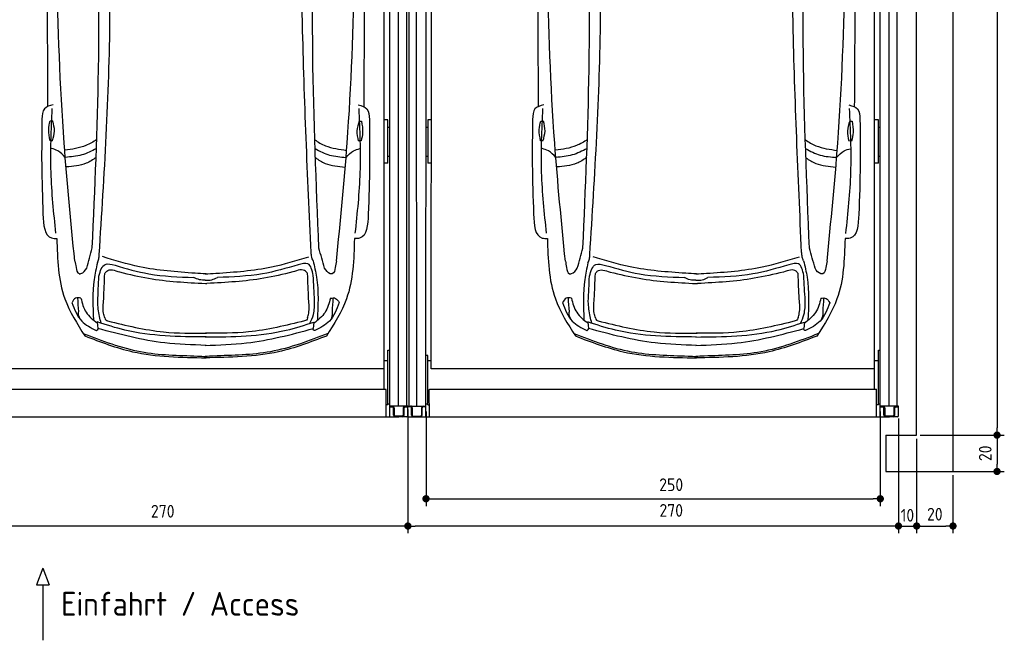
# Model space of a CAD drawing. Header units: millimetres. Extents: x 0 to 8982, y -929 to 5900.
# Tile 3 of 6: x 3563 to 8982, y -929 to 2486. Entities that reach past the tile are written whole.
import ezdxf

# ---------------------------------------------------------------- set-up
doc = ezdxf.new("R2010")
doc.units = ezdxf.units.MM
doc.layers.get('0').update_dxf_attribs({"lineweight": 25})
doc.layers.add('4', color=3, linetype='Continuous')
for name, color, linetype, lineweight in [('car', 10, 'Continuous', 25), ('Gebäude', 7, 'Continuous', 25), ('Plattform', 7, 'Continuous', 25)]:
    doc.layers.add(name, color=color, linetype=linetype, lineweight=lineweight)
doc.styles.get("Standard").update_dxf_attribs({"font": 'ISOCP.SHX'})
doc.dimstyles.new('GEN-ISO', dxfattribs={"dimscale": 20, "dimtxt": 3.5, "dimasz": 2, "dimexe": 2, "dimexo": 1, "dimgap": 1.5, "dimtad": 1, "dimdec": 1, "dimlfac": 0.1, "dimdsep": 46, "dimtxsty": 'Standard', "dimblk": 'PUNKT', "dimcen": 2, "dimclrd": 256, "dimclre": 256, "dimclrt": 2, "dimadec": 0, "dimazin": 0, "dimtp": 0.1, "dimtm": 0.1, "dimtfac": 0.71, "dimtdec": 1, "dimtmove": 2, "dimatfit": 3, "dimldrblk": 'PUNKT', "dimfxl": 2, "dimtolj": 1, "dimarcsym": 0})

# ---------------------------------------------------------------- blocks, each defined once
blk = doc.blocks.new('Car LP')
at = {"layer": 'car'}
for p, q in [((-596, 197.1), (-592.9, 161.4)), ((596.2, 196.6), (593, 160.9))]:
    blk.add_line(p, q, dxfattribs=at)
for points in [[(-855.6, 1302.8), (-840.6, 1302.8)], [(845.3, 1301.6), (858.2, 1301.3)], [(-843.2, 1194.2), (-856.2, 1194.2)], [(855.6, 1192.8), (840.6, 1193.1)]]:
    blk.add_lwpolyline(points, dxfattribs=at)
for points in [[(-719.9, 532.3), (-778.3, 1181.5), (-820.9, 3097.1)], [(720.3, 531.7), (779.3, 1180.8), (823.5, 3096.4)], [(580.3, 580), (533.3, 1839), (521.2, 2874)], [(-585.2, 568.2), (-526.1, 1879.2), (-544.1, 2853.5)], [(-623.3, 604.1), (-589.3, 1585.9), (-599.3, 2816.2)], [(623.8, 603.6), (590.2, 1668.7), (601.7, 2815.7)], [(-838.9, 1391.7), (-887.1, 1369.8), (-900.4, 1312)], [(-823.5, 685.4), (-850.5, 1020.9), (-843.5, 1371.7)], [(824.1, 684.7), (851.4, 1020.2), (844.6, 1371)], [(840.1, 1391), (888.3, 1369.1), (901.5, 1311.2)], [(-900.4, 1312), (-901.9, 1064), (-894.9, 791.5)], [(-856.2, 1194.2), (-863.4, 1255.5), (-855.6, 1302.8)], [(-843.2, 1194.2), (-831.8, 1247.3), (-840.6, 1302.8)], [(845.3, 1301.6), (832.9, 1248.7), (840.6, 1193.1)], [(858.2, 1301.3), (864.3, 1239.9), (855.6, 1192.8)], [(901.5, 1311.2), (902.8, 1063.2), (895.6, 790.8)], [(-772.3, 1102.7), (-813.4, 1138.9), (-848, 1151.3)], [(773.2, 1102), (814.3, 1138.2), (849, 1150.6)], [(-894.9, 791.5), (-847.1, 659.1), (-818.8, 656.4)], [(895.6, 790.8), (847.6, 658.4), (819.4, 655.7)], [(-818.8, 656.4), (-774.8, 324.8), (-664.6, 120.2)], [(819.4, 655.7), (775.1, 324.1), (664.7, 119.6)], [(-654.1, 493.6), (-623.3, 604.1)], [(654.5, 493.1), (623.8, 603.6)], [(-595.3, 523.3), (-587.8, 543.7), (-585.2, 568.2)], [(-56.9, 464.9), (-363.2, 500.5), (-567.7, 556.5)], [(57.3, 464.9), (363.6, 500.1), (568.2, 556)], [(591.6, 533.8), (584.1, 554.2), (581.6, 578.7)], [(-719.9, 532.3), (-713, 497.1), (-696.4, 462.8), (-693.2, 462.3)], [(-595.3, 523.3), (-613, 430.6), (-617.6, 208.2)], [(-587.2, 449.2), (-552.2, 513.6), (-498.3, 508.6)], [(-554.7, 463.2), (-544.2, 476.1), (-473.6, 472.1)], [(-498.3, 508.6), (-312.1, 462), (-64.5, 442)], [(509.6, 511.7), (312.5, 461.7), (64.9, 442)], [(561.2, 463.1), (550.6, 476.1), (480.1, 472.1)], [(592.1, 453), (563.4, 516.7), (509.6, 511.7)], [(591.6, 533.8), (610.7, 443), (615.4, 205.8)], [(720.3, 531.7), (713.4, 496.5), (696.8, 462.2), (693.6, 461.7)], [(-593.6, 310), (-587.2, 449.2)], [(-560.7, 322.7), (-554.7, 463.2)], [(-473.6, 472.1), (-313.7, 437.5), (-1.1, 408.6)], [(-1.8, 426.6), (-33.2, 429.4), (-64.5, 442)], [(2.5, 461.5), (-56.9, 464.9)], [(-2.1, 461.5), (57.3, 464.9)], [(-1.8, 426.6), (33.6, 429.4), (64.9, 442)], [(480.1, 472.1), (320.2, 437.5), (7.6, 408.6)], [(567.1, 322.6), (561.2, 463.1)], [(600.2, 314.9), (592.1, 453)], [(-1.1, 408.6), (3.1, 408.4), (7.6, 408.6)], [(-686.2, 328.4), (-715, 327.6), (-734.9, 304)], [(-697.9, 253.9), (-702.9, 329.9)], [(-686.5, 328.4), (-657.1, 250.4), (-595.4, 190.4)], [(686.8, 327.8), (657.4, 249.9), (595.6, 189.9)], [(686.5, 327.8), (715.3, 327), (735.2, 303.4)], [(698.2, 253.3), (703.1, 329.3)], [(-735.2, 304), (-681.7, 202.3), (-602, 150.7)], [(-573.9, 189.9), (-583.9, 227.1), (-593.6, 310)], [(-554.8, 219.2), (-561.4, 244.9), (-560.7, 322.7)], [(561.3, 219.2), (567.8, 244.9), (567.1, 322.6)], [(574.1, 189.5), (593.3, 237.4), (600.2, 314.9)], [(735.4, 303.4), (681.9, 201.7), (602.1, 150.2)], [(-554.8, 219.2), (-548.3, 207.9), (-539.4, 202.7)], [(561.3, 219.2), (554.7, 207.8), (545, 202.6)], [(2.5, 114.4), (-443.8, 152.1), (-596, 197.1)], [(-539.4, 202.7), (-231, 142.5), (5.1, 134.9)], [(-2.4, 114.4), (444, 151.7), (596.2, 196.6)], [(545, 202.6), (236.6, 142.4), (0.5, 134.8)], [(-673.1, 133.6), (-357.4, 33.7), (-44.1, 9.4), (2.6, 7.2)], [(-664.6, 120.2), (-402, 33.5), (2.6, 0)], [(-602, 150.7), (-598.2, 151.4), (-589.8, 160.5)], [(664.7, 119.6), (402, 33.2), (-2.6, 0)], [(673.2, 133.1), (357.4, 33.4), (44.1, 9.4), (-2.5, 7.2)], [(602.1, 150.2), (598.3, 150.9), (589.9, 160)]]:
    blk.add_spline(points, degree=3, dxfattribs=at)
for points, knots in [([(-868.7, 3077.8), (-870.5, 2733.1), (-872.8, 2165.5), (-870.5, 1597.9), (-869.3, 1382.1)], [30.231792, 30.231792, 30.231792, 30.231792, 135.773846, 200.510428, 200.510428, 200.510428, 200.510428]), ([(871.3, 3077.8), (872.8, 2728.1), (874.7, 2162.6), (871.9, 1597.2), (870.5, 1381.4)], [30.867502, 30.867502, 30.867502, 30.867502, 135.773846, 200.510428, 200.510428, 200.510428, 200.510428]), ([(-599, 1200.5), (-618, 1187.5), (-671.8, 1156.1), (-735.1, 1147.2), (-774.8, 1141.6)], [7.448929, 7.448929, 7.448929, 7.448929, 14.333449, 26.290813, 26.290813, 26.290813, 26.290813]), ([(600.9, 1199.5), (619.6, 1186.6), (673.1, 1155.4), (736.1, 1146.6), (775.8, 1141)], [7.547649, 7.547649, 7.547649, 7.547649, 14.333449, 26.290813, 26.290813, 26.290813, 26.290813]), ([(-600.7, 1152.2), (-626.7, 1137), (-680.7, 1110.6), (-741.6, 1105.3), (-772.3, 1102.7)], [6.483065, 6.483065, 6.483065, 6.483065, 15.438065, 24.585476, 24.585476, 24.585476, 24.585476]), ([(602.5, 1151.2), (628.2, 1136.2), (682, 1110), (742.5, 1104.7), (773.2, 1102)], [6.572602, 6.572602, 6.572602, 6.572602, 15.438065, 24.585476, 24.585476, 24.585476, 24.585476]), ([(-602.5, 1102.2), (-619.9, 1089.2), (-669.4, 1058.5), (-729.8, 1053.3), (-766.6, 1050.2)], [6.800586, 6.800586, 6.800586, 6.800586, 13.265249, 24.502716, 24.502716, 24.502716, 24.502716]), ([(604.2, 1101.1), (621.3, 1088.3), (670.6, 1057.9), (730.7, 1052.7), (767.5, 1049.5)], [6.892544, 6.892544, 6.892544, 6.892544, 13.265249, 24.502716, 24.502716, 24.502716, 24.502716]), ([(2.5, 68.4), (-73.6, 70.8), (-275.5, 77.1), (-471.2, 128.2), (-592.9, 161.4)], [0, 0, 0, 0, 22.79473, 60.440533, 60.440533, 60.440533, 60.440533]), ([(-2.5, 68.4), (73.7, 70.7), (275.6, 76.9), (471.3, 127.8), (593, 160.9)], [0, 0, 0, 0, 22.79473, 60.440533, 60.440533, 60.440533, 60.440533])]:
    blk.add_open_spline(points, degree=3, knots=knots, dxfattribs=at)
for points, end_tangent in [([(-693.2, 462.3), (-685.9, 463.3), (-654.1, 493.6)], (0.273409, 0.961898)), ([(693.6, 461.7), (686.3, 462.7), (654.5, 493.1)], (-0.272593, 0.96213)), ([(-690.4, 212.3), (-699.2, 247.9), (-697.9, 253.9)], (-0.033884, 0.999426)), ([(690.6, 211.7), (699.4, 247.3), (698.2, 253.3)], (0.034732, 0.999397))]:
    blk.add_spline(points, degree=3, dxfattribs=dict(at, end_tangent=end_tangent))
blk = doc.blocks.new('PUNKT')
at = {"layer": '4', "color": 0, "linetype": 'ByBlock'}
blk.add_line((-0.5, 0), (-1, 0), dxfattribs=at)
at = {"layer": '4', "color": 0, "linetype": 'ByBlock', "const_width": 0.5}
blk.add_lwpolyline([(-0.25, 0, 1), (0.25, 0, 1)], format="xyb", close=True, dxfattribs=at)
blk = doc.blocks.new('*D6')
at = {"layer": '4', "lineweight": -2, "transparency": 16777216}
for p, q in [((8400, 291.1), (8400, -340)), ((8500, 180.1), (8500, -340)), ((8360, -300), (8320, -300)), ((8400, -300), (8500, -300)), ((8540, -300), (8580, -300))]:
    blk.add_line(p, q, dxfattribs=at)
at = {"layer": 'Defpoints', "color": 0, "transparency": 16777216}
for p in [(8400, 311.1), (8500, 200.1), (8500, -300)]:
    blk.add_point(p, dxfattribs=at)
at = {"layer": '4', "lineweight": -2, "transparency": 16777216, "xscale": 40, "yscale": 40, "zscale": 40}
blk.add_blockref('PUNKT', (8400, -300), dxfattribs=at)
at = {"layer": '4', "lineweight": -2, "transparency": 16777216, "xscale": 40, "yscale": 40, "zscale": 40, "rotation": 180}
blk.add_blockref('PUNKT', (8500, -300), dxfattribs=at)
at = {"layer": '4', "color": 2, "transparency": 16777216, "insert": (8449.2, -240.8), "char_height": 70, "attachment_point": 5}
blk.add_mtext('10', dxfattribs=at)
blk = doc.blocks.new('*D7')
at = {"layer": '4', "lineweight": -2, "transparency": 16777216}
for p, q in [((5700, 340.1), (5700, -340)), ((8400, 286.1), (8400, -340)), ((8360, -300), (5740, -300))]:
    blk.add_line(p, q, dxfattribs=at)
at = {"layer": 'Defpoints', "color": 0, "transparency": 16777216}
for p in [(5700, 360.1), (8400, 306.1), (5700, -300)]:
    blk.add_point(p, dxfattribs=at)
at = {"layer": '4', "lineweight": -2, "transparency": 16777216, "xscale": 40, "yscale": 40, "zscale": 40, "rotation": 180}
blk.add_blockref('PUNKT', (5700, -300), dxfattribs=at)
at = {"layer": '4', "lineweight": -2, "transparency": 16777216, "xscale": 40, "yscale": 40, "zscale": 40}
blk.add_blockref('PUNKT', (8400, -300), dxfattribs=at)
at = {"layer": '4', "color": 2, "transparency": 16777216, "insert": (7149.2, -214.1), "char_height": 70, "attachment_point": 5}
blk.add_mtext('270', dxfattribs=at)
blk = doc.blocks.new('*D8')
at = {"layer": '4', "lineweight": -2, "transparency": 16777216}
for p, q in [((5799.7, 330.1), (5799.7, -190)), ((8300, 330.1), (8300, -190)), ((5839.7, -150), (8260, -150))]:
    blk.add_line(p, q, dxfattribs=at)
at = {"layer": 'Defpoints', "color": 0, "transparency": 16777216}
for p in [(5799.7, 350.1), (8300, 350.1), (8300, -150)]:
    blk.add_point(p, dxfattribs=at)
at = {"layer": '4', "lineweight": -2, "transparency": 16777216, "xscale": 40, "yscale": 40, "zscale": 40, "rotation": 180}
blk.add_blockref('PUNKT', (5799.7, -150), dxfattribs=at)
at = {"layer": '4', "lineweight": -2, "transparency": 16777216, "xscale": 40, "yscale": 40, "zscale": 40}
blk.add_blockref('PUNKT', (8300, -150), dxfattribs=at)
at = {"layer": '4', "color": 2, "transparency": 16777216, "insert": (7149.2, -72.7), "char_height": 70, "attachment_point": 5}
blk.add_mtext('250', dxfattribs=at)
blk = doc.blocks.new('*D9')
at = {"layer": '4', "lineweight": -2, "transparency": 16777216}
for p, q in [((8520, 5700), (8982.5, 5700)), ((8942.5, 5660), (8942.5, 240.1)), ((8520, 200.1), (8982.5, 200.1))]:
    blk.add_line(p, q, dxfattribs=at)
at = {"layer": 'Defpoints', "color": 0, "transparency": 16777216}
for p in [(8500, 5700), (8500, 200.1), (8942.5, 200.1)]:
    blk.add_point(p, dxfattribs=at)
at = {"layer": '4', "lineweight": -2, "transparency": 16777216, "xscale": 40, "yscale": 40, "zscale": 40}
for p, rotation in [((8942.5, 5700), 90), ((8942.5, 200.1), 270)]:
    blk.add_blockref('PUNKT', p, dxfattribs=dict(at, rotation=rotation))
at = {"layer": '4', "color": 2, "transparency": 16777216, "insert": (8877.5, 2950.1), "char_height": 70, "attachment_point": 5, "rotation": 90}
blk.add_mtext('550', dxfattribs=at)
blk = doc.blocks.new('*D10')
at = {"layer": '4', "lineweight": -2, "transparency": 16777216}
for p, q in [((8520, 200.1), (8982.5, 200.1)), ((8942.5, 160.1), (8942.5, 40)), ((8520, 0), (8982.5, 0))]:
    blk.add_line(p, q, dxfattribs=at)
at = {"layer": 'Defpoints', "color": 0, "transparency": 16777216}
for p in [(8500, 200.1), (8500, 0), (8942.5, 0)]:
    blk.add_point(p, dxfattribs=at)
at = {"layer": '4', "lineweight": -2, "transparency": 16777216, "xscale": 40, "yscale": 40, "zscale": 40}
for p, rotation in [((8942.5, 200.1), 90), ((8942.5, 0), 270)]:
    blk.add_blockref('PUNKT', p, dxfattribs=dict(at, rotation=rotation))
at = {"layer": '4', "color": 2, "transparency": 16777216, "insert": (8877.5, 100.1), "char_height": 70, "attachment_point": 5, "rotation": 90}
blk.add_mtext('20', dxfattribs=at)
blk = doc.blocks.new('*D12')
at = {"layer": '4', "lineweight": -2, "transparency": 16777216}
for p, q in [((8500, 180.1), (8500, -340)), ((8700, -20), (8700, -340)), ((8540, -300), (8660, -300))]:
    blk.add_line(p, q, dxfattribs=at)
at = {"layer": 'Defpoints', "color": 0, "transparency": 16777216}
for p in [(8500, 200.1), (8700, 0), (8700, -300)]:
    blk.add_point(p, dxfattribs=at)
at = {"layer": '4', "lineweight": -2, "transparency": 16777216, "xscale": 40, "yscale": 40, "zscale": 40, "rotation": 180}
blk.add_blockref('PUNKT', (8500, -300), dxfattribs=at)
at = {"layer": '4', "lineweight": -2, "transparency": 16777216, "xscale": 40, "yscale": 40, "zscale": 40}
blk.add_blockref('PUNKT', (8700, -300), dxfattribs=at)
at = {"layer": '4', "color": 2, "transparency": 16777216, "insert": (8600, -235), "char_height": 70, "attachment_point": 5}
blk.add_mtext('20', dxfattribs=at)
blk = doc.blocks.new('Gebäude_GL550_LP250')
at = {"layer": 'Gebäude'}
for p, q in [((5600, 5900), (5600, 0)), ((5400, 200), (5400, 5700)), ((5230, 200), (5230, 0)), ((5230, 200), (5400, 200)), ((5230, 0), (5600, 0))]:
    blk.add_line(p, q, dxfattribs=at)
blk = doc.blocks.new('6300_LP250_GL550')
at = {"layer": 'Plattform'}
for p, q in [((3006.8, 360.1), (3006.8, 5610.1)), ((3049.8, 360.1), (3044.8, 5610.1)), ((3099.6, 300.1), (3100, 5590.1)), ((5599.9, 300.1), (5599.9, 5610.1)), ((5648.4, 360.2), (5647.9, 5610.1)), ((5691.4, 5610.1), (5691.5, 360.1)), ((3128.9, 564.5), (3131, 5463.9)), ((5568.9, 452.1), (5568.9, 5463.2)), ((3109.9, 1934), (3109.9, 1695.7)), ((3129.5, 1934), (3109.9, 1934)), ((5589.9, 1934), (5568.9, 1934)), ((5589.9, 1695.7), (5589.9, 1934)), ((3099.9, 1895), (3109.9, 1895)), ((5589.9, 1895), (5599.9, 1895)), ((3099.9, 1734.2), (3109.9, 1734.2)), ((5589.9, 1734.2), (5599.9, 1734.2)), ((3129.4, 1695.7), (3109.9, 1695.7)), ((5589.9, 1695.7), (5568.9, 1695.7)), ((5589.9, 666.8), (5589.9, 667.2)), ((5589.9, 667.2), (5589.9, 667.2)), ((5589.9, 667.2), (5599.9, 667.2)), ((5589.9, 666.7), (5589.9, 666.8)), ((5589.9, 666.7), (5589.9, 666.7)), ((5589.9, 666.3), (5589.9, 666.7)), ((5589.9, 366.9), (5589.9, 666.3)), ((3109.9, 638.4), (3099.9, 638.4)), ((3109.9, 481.6), (3109.9, 638.4)), ((3128.9, 608.1), (3109.9, 608.1)), ((5589.9, 608.1), (5568.9, 608.1)), ((5568.9, 564.5), (3128.9, 564.5)), ((3109.9, 366.9), (3109.9, 481.6)), ((3118.5, 300.1), (3117.9, 450.2)), ((3119.9, 452.1), (5577.9, 452.1)), ((5579.9, 300.1), (5579.9, 450.2)), ((2999.9, 306.1), (2999.9, 360.1)), ((2999.9, 360.1), (3099.3, 360.1)), ((3014.3, 355.1), (2999.9, 355.1)), ((3019.3, 310.1), (3019.3, 350.1)), ((3024.3, 350.1), (3024.3, 310.1)), ((3074.3, 350.1), (3074.3, 310.1)), ((3079.3, 310.1), (3079.3, 350.1)), ((3099.6, 355.1), (3084.3, 355.1)), ((3099.9, 371.9), (3109.9, 371.9)), ((3109.9, 366.9), (3117.9, 366.9)), ((5589.9, 366.9), (5579.9, 366.9)), ((5589.9, 371.9), (5599.9, 371.9)), ((5699.9, 360.1), (5599.9, 360.1)), ((5599.9, 355.1), (5614.9, 355.1)), ((5619.9, 310.1), (5619.9, 350.1)), ((5624.9, 350.1), (5624.9, 310.1)), ((5674.9, 350.1), (5674.9, 310.1)), ((5679.9, 310.1), (5679.9, 350.1)), ((5684.6, 355.1), (5699.9, 355.1)), ((5699.9, 306.1), (5699.9, 360.1)), ((3005.9, 300.1), (5649.9, 300.1)), ((3029.3, 305.1), (3069.3, 305.1)), ((5669.9, 305.1), (5629.9, 305.1)), ((5693.9, 300.1), (5649.9, 300.1))]:
    blk.add_line(p, q, dxfattribs=at)
for centre, radius, start, end in [((3014.3, 350.1), 5, 0, 90), ((3014.3, 350.1), 10, 30, 87.3415), ((3014.3, 350.1), 10, 0, 29.9264), ((3084.3, 350.1), 10, 93.6319, 180), ((3084.3, 350.1), 5, 90, 180), ((5614.9, 350.1), 5, 0, 90), ((5614.9, 350.1), 10, 0, 86.3681), ((5684.9, 350.1), 10, 150.0736, 180), ((5684.9, 350.1), 10, 93.6319, 150), ((5684.9, 350.1), 5, 93.4991, 180), ((3005.9, 306.1), 6, 180, 270), ((3029.3, 310.1), 10, 180, 270), ((3029.3, 310.1), 5, 180, 270), ((3069.3, 310.1), 5, 270, 0), ((3069.3, 310.1), 10, 270, 0), ((5629.9, 310.1), 10, 180, 270), ((5629.9, 310.1), 5, 180, 270), ((5669.9, 310.1), 5, 270, 0), ((5669.9, 310.1), 10, 270, 0), ((5693.9, 306.1), 6, 270, 0)]:
    blk.add_arc(centre, radius, start, end, dxfattribs=at)
at = {"layer": 'Plattform', "extrusion": (0, 0, -1)}
blk.add_ellipse((3119.9, 450.2), major_axis=(-2, 0), ratio=0.948324, start_param=0, end_param=1.570796, dxfattribs=at)
at = {"layer": 'Plattform'}
blk.add_ellipse((5577.9, 450.2), major_axis=(2, 0), ratio=0.948324, start_param=0, end_param=1.570796, dxfattribs=at)
blk = doc.blocks.new('*D18')
at = {"layer": '4', "lineweight": -2, "transparency": 16777216}
for p, q in [((2999.9, 286.1), (2999.9, -340)), ((5700, 286.1), (5700, -340)), ((5660, -300), (3039.9, -300))]:
    blk.add_line(p, q, dxfattribs=at)
at = {"layer": 'Defpoints', "color": 0, "transparency": 16777216}
for p in [(2999.9, 306.1), (5700, 306.1), (2999.9, -300)]:
    blk.add_point(p, dxfattribs=at)
at = {"layer": '4', "lineweight": -2, "transparency": 16777216, "xscale": 40, "yscale": 40, "zscale": 40, "rotation": 180}
blk.add_blockref('PUNKT', (2999.9, -300), dxfattribs=at)
at = {"layer": '4', "lineweight": -2, "transparency": 16777216, "xscale": 40, "yscale": 40, "zscale": 40}
blk.add_blockref('PUNKT', (5700, -300), dxfattribs=at)
at = {"layer": '4', "color": 2, "transparency": 16777216, "insert": (4350.7, -218.8), "char_height": 70, "attachment_point": 5}
blk.add_mtext('270', dxfattribs=at)

msp = doc.modelspace()

# ---------------------------------------------------------------- linework, layer by layer
for p, q in [((3691.08, -531.46), (3656.57, -624.16)), ((3691.08, -531.46), (3725.58, -624.16)), ((3656.57, -624.16), (3725.58, -624.16)), ((3691.08, -624.16), (3691.08, -928.79))]:
    msp.add_line(p, q)

# ---------------------------------------------------------------- block references
for name, p in [('Gebäude_GL550_LP250', (3100, 0)), ('6300_LP250_GL550', (0, 0)), ('6300_LP250_GL550', (2700.03, -0.01))]:
    msp.add_blockref(name, p)
at = {"layer": 'car'}
for p in [(4586.5, 625.61), (7286.5, 625.36)]:
    msp.add_blockref('Car LP', p, dxfattribs=at)

# ---------------------------------------------------------------- texts
msp.add_text('Einfahrt / Access', height=131.25).set_placement((3791.49, -793.74))

# ---------------------------------------------------------------- dimensions: what is measured, and where the dimension line sits
at = {"layer": '4'}
for base, p1, p2, angle, picture, middle in [((8942.49, 200.11), (8500, 5700), (8500, 200.11), 90, '*D9', (8877.49, 2950.06)), ((8942.49, 0), (8500, 200.11), (8500, 0), 90, '*D10', (8877.49, 100.06)), ((8700, -300), (8500, 200.11), (8700, 0), 0, '*D12', (8600, -234.99))]:
    dim = msp.add_linear_dim(base=base, p1=p1, p2=p2, angle=angle, dimstyle='GEN-ISO', override={"dimtdec": 3, "dimtolj": 0}, dxfattribs=at)
    dim.commit()
    dim.dimension.update_dxf_attribs({"geometry": picture, "text_midpoint": middle})
for base, p1, p2, picture, middle in [((5699.97, -300), (8400, 306.11), (5699.97, 360.1), '*D7', (7149.15, -214.11)), ((8300, -150), (5799.66, 350.11), (8300, 350.11), '*D8', (7149.15, -72.73)), ((8500, -300), (8400, 311.13), (8500, 200.11), '*D6', (8449.15, -240.79))]:
    dim = msp.add_linear_dim(base=base, p1=p1, p2=p2, angle=0, dimstyle='GEN-ISO', override={"dimtdec": 3, "dimtolj": 0}, dxfattribs=at)
    dim.commit()
    dim.dimension.update_dxf_attribs({"geometry": picture, "text_midpoint": middle, "dimtype": 160})
dim = msp.add_linear_dim(base=(2999.94, -300), p1=(5699.97, 306.11), p2=(2999.94, 306.12), dimstyle='GEN-ISO', override={"dimtdec": 3, "dimtolj": 0}, dxfattribs=at)
dim.commit()
dim.dimension.update_dxf_attribs({"geometry": '*D18', "text_midpoint": (4350.68, -218.82), "dimtype": 160})

doc.saveas('drawing.dxf')
